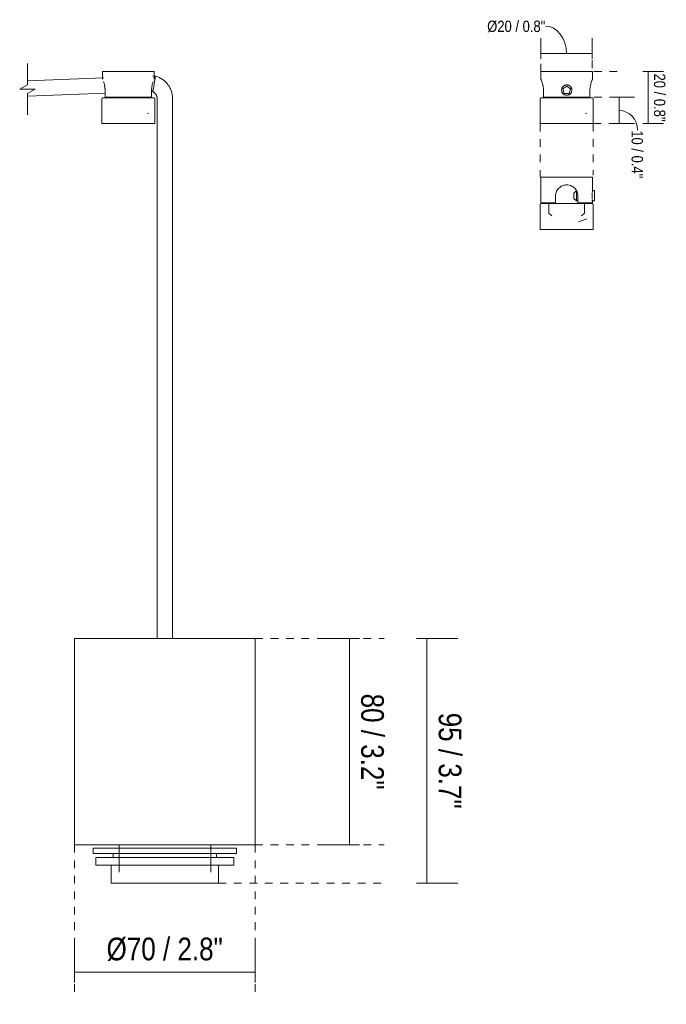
# Model space of a CAD drawing. Header units: millimetres. Extents: x 5395 to 9995, y 397 to 7363.
# Tile 7 of 8: x 9695 to 9946, y 1638 to 2020. Entities that reach past the tile are written whole.
import ezdxf

# ---------------------------------------------------------------- set-up
doc = ezdxf.new("R2010")
doc.units = ezdxf.units.MM
doc.linetypes.add('Dash', pattern=[6, 3, -3])
doc.layers.add('A-ANNO-DIMS', color=7, linetype='Dash', lineweight=9, true_color=0xd2d2d2)
for name, color, linetype, lineweight in [('A-ANNO-DIMS-2', 7, 'Continuous', 9), ('A-ANNO-DIMS-4', 7, 'Continuous', 9), ('E-LITE-EQPM', 7, 'Continuous', 20)]:
    doc.layers.add(name, color=color, linetype=linetype, lineweight=lineweight)
doc.styles.add('Arial Narrow_4', font='ARIALN.TTF', dxfattribs={"height": 8.8})
doc.styles.add('Arial Narrow_5', font='ARIALN.TTF', dxfattribs={"height": 4.4})
doc.dimstyles.new('FARO_-_2_2mm_Arial_Narrow_mm_Inch_Right_3', dxfattribs={"dimscale": 304.8, "dimtxt": 9.006193, "dimasz": 0, "dimexe": 0.03937, "dimexo": 0.0625, "dimgap": 0.006562, "dimtad": 1, "dimdec": 0, "dimzin": 0, "dimdsep": 46, "dimtxsty": 'Arial Narrow_4', "dimblk1": 'NONE', "dimblk2": 'NONE', "dimsah": 1, "dimcen": 0.09, "dimadec": 0, "dimazin": 0, "dimtfac": 1, "dimtdec": 4, "dimtix": 1, "dimtmove": 0, "dimatfit": 3, "dimfxl": 0.013123, "dimfxlon": 1, "dimtvp": 1, "dimtolj": 1, "dimtzin": 0, "dimarcsym": 2})
doc.dimstyles.new('FARO_-_2_2mm_Arial_Narrow_mm_Inch_Right_4', dxfattribs={"dimscale": 304.8, "dimtxt": 4.503096, "dimasz": 0, "dimexe": 0.019685, "dimexo": 0.0625, "dimgap": 0.003281, "dimtad": 1, "dimdec": 0, "dimzin": 0, "dimdsep": 46, "dimtxsty": 'Arial Narrow_5', "dimblk1": 'NONE', "dimblk2": 'NONE', "dimsah": 1, "dimcen": 0.09, "dimadec": 0, "dimazin": 0, "dimtfac": 1, "dimtdec": 4, "dimtix": 1, "dimtmove": 1, "dimatfit": 3, "dimfxl": 0.006562, "dimfxlon": 1, "dimtvp": 1, "dimtolj": 1, "dimtzin": 0, "dimarcsym": 2})
doc.dimstyles.new('FARO_-_2_2mm_Arial_Narrow_mm_Inch_Right_5', dxfattribs={"dimscale": 304.8, "dimtxt": 4.503096, "dimasz": 0, "dimexe": 0.019685, "dimexo": 0.0625, "dimgap": 0.003281, "dimtad": 1, "dimdec": 0, "dimzin": 0, "dimdsep": 46, "dimtxsty": 'Arial Narrow_5', "dimblk1": 'NONE', "dimblk2": 'NONE', "dimsah": 1, "dimcen": 0.09, "dimadec": 0, "dimazin": 0, "dimtfac": 1, "dimtdec": 4, "dimtix": 1, "dimtmove": 0, "dimatfit": 3, "dimfxl": 0.006562, "dimfxlon": 1, "dimtvp": 1, "dimtolj": 1, "dimtzin": 0, "dimarcsym": 2})

# ---------------------------------------------------------------- blocks, each defined once
blk = doc.blocks.new('64314-1 cable   _Suspended_tensor - 64314 MAMBO_CONGA_SAMBA Black structure pendant lamp with tensioner-570366-Alzado_PDF LH')
at = {"layer": 'E-LITE-EQPM'}
for p, q in [((8334.15, 1997.58), (8304.57, 1996.43)), ((8333.68, 2000), (8333.68, 1997.02)), ((8333.68, 2000), (8353.69, 2000)), ((8354.18, 1998.21), (8353.21, 1998.2)), ((8353.69, 1997.02), (8353.69, 2000)), ((8304.57, 1990.43), (8334.68, 1991.6)), ((8334.68, 1992.66), (8334.68, 1990)), ((8352.69, 1990), (8334.68, 1990)), ((8338.29, 1990), (8338.29, 1989.77)), ((8349.07, 1989.77), (8349.07, 1990)), ((8352.69, 1990), (8352.69, 1992.66)), ((8352.69, 1992.21), (8353.15, 1992.21)), ((8333.39, 1989.27), (8333.39, 1979.77)), ((8353.98, 1979.77), (8353.98, 1989.27)), ((8354.85, 1989.48), (8354.85, 1983.84)), ((8360.85, 1983.84), (8360.85, 1989.48)), ((8350.96, 1983.67), (8351.46, 1983.84)), ((8354.85, 1983.84), (8354.85, 1780.05)), ((8360.85, 1780.05), (8360.85, 1983.84)), ((8333.39, 1979.77), (8353.98, 1979.77)), ((8340.07, 1700), (8340.07, 1689.46)), ((8375.61, 1689.46), (8375.61, 1700)), ((8330.07, 1698.71), (8330.07, 1696.71)), ((8330.07, 1698.71), (8375.21, 1698.71)), ((8330.07, 1696.71), (8375.21, 1696.71)), ((8337.81, 1696.71), (8337.81, 1695.11)), ((8375.21, 1698.71), (8385.58, 1698.71)), ((8375.21, 1696.71), (8385.58, 1696.71)), ((8377.87, 1695.11), (8377.87, 1696.71)), ((8385.61, 1696.71), (8385.61, 1698.71)), ((8331.12, 1695.11), (8331.12, 1692.21)), ((8331.12, 1695.11), (8374.55, 1695.11)), ((8331.12, 1692.21), (8374.55, 1692.21)), ((8337.07, 1692.21), (8337.07, 1685.21)), ((8374.55, 1695.11), (8384.53, 1695.11)), ((8374.55, 1692.21), (8384.53, 1692.21)), ((8378.6, 1685.21), (8378.6, 1692.21)), ((8384.56, 1692.21), (8384.56, 1695.11)), ((8337.07, 1685.21), (8370.83, 1685.21)), ((8370.83, 1685.21), (8378.58, 1685.21))]:
    blk.add_line(p, q, dxfattribs=at)
at = {"layer": 'E-LITE-EQPM', "flags": 128}
for points in [[(8360.85, 1989.48), (8360.84, 1989.85), (8360.82, 1990.21), (8360.79, 1990.57), (8360.74, 1990.92), (8360.67, 1991.28), (8360.59, 1991.63), (8360.5, 1991.98), (8360.39, 1992.33), (8360.27, 1992.67), (8360.14, 1993), (8359.99, 1993.33), (8359.83, 1993.66), (8359.66, 1993.98), (8359.47, 1994.29), (8359.27, 1994.59), (8359.06, 1994.88), (8358.84, 1995.17), (8358.61, 1995.45), (8358.36, 1995.71), (8358.11, 1995.97), (8357.84, 1996.22), (8357.57, 1996.45), (8357.29, 1996.68), (8357, 1996.89), (8356.7, 1997.09), (8356.39, 1997.28), (8356.07, 1997.46), (8355.75, 1997.62), (8355.42, 1997.77), (8355.09, 1997.91), (8354.75, 1998.03), (8354.4, 1998.14), (8354.18, 1998.21)], [(8353.15, 1992.21), (8353.26, 1992.16), (8353.36, 1992.1), (8353.47, 1992.03), (8353.57, 1991.97), (8353.66, 1991.89), (8353.76, 1991.82), (8353.85, 1991.74), (8353.94, 1991.65), (8354.02, 1991.57), (8354.11, 1991.48), (8354.18, 1991.38), (8354.26, 1991.29), (8354.33, 1991.19), (8354.39, 1991.09), (8354.46, 1990.98), (8354.51, 1990.88), (8354.57, 1990.77), (8354.62, 1990.65), (8354.66, 1990.54), (8354.7, 1990.43), (8354.74, 1990.31), (8354.77, 1990.19), (8354.79, 1990.07), (8354.81, 1989.95), (8354.83, 1989.83), (8354.84, 1989.71), (8354.85, 1989.59), (8354.85, 1989.48)], [(8333.39, 1989.27), (8333.39, 1989.29), (8333.39, 1989.31), (8333.39, 1989.33), (8333.4, 1989.35), (8333.4, 1989.37), (8333.4, 1989.39), (8333.41, 1989.41), (8333.42, 1989.43), (8333.42, 1989.45), (8333.43, 1989.47), (8333.44, 1989.48), (8333.45, 1989.5), (8333.46, 1989.52), (8333.47, 1989.54), (8333.48, 1989.55), (8333.49, 1989.57), (8333.5, 1989.59), (8333.52, 1989.6), (8333.53, 1989.62), (8333.54, 1989.63), (8333.56, 1989.65), (8333.57, 1989.66), (8333.59, 1989.67), (8333.61, 1989.68), (8333.62, 1989.69), (8333.64, 1989.7), (8333.66, 1989.71), (8333.67, 1989.72), (8333.69, 1989.73), (8333.71, 1989.74), (8333.73, 1989.75), (8333.75, 1989.75), (8333.77, 1989.76), (8333.79, 1989.76), (8333.81, 1989.77), (8333.83, 1989.77), (8333.85, 1989.77), (8333.87, 1989.77), (8333.89, 1989.77), (8333.89, 1989.77)], [(8353.47, 1989.77), (8353.46, 1989.77), (8353.44, 1989.77), (8353.4, 1989.77), (8353.35, 1989.77), (8353.28, 1989.77), (8353.19, 1989.77), (8353.09, 1989.77), (8352.97, 1989.77), (8352.84, 1989.77), (8352.7, 1989.77), (8352.54, 1989.77), (8352.36, 1989.77), (8352.18, 1989.77), (8351.98, 1989.77), (8351.76, 1989.77), (8351.53, 1989.77), (8351.29, 1989.77), (8351.04, 1989.77), (8350.78, 1989.77), (8350.5, 1989.77), (8350.22, 1989.77), (8349.92, 1989.77), (8349.61, 1989.77), (8349.3, 1989.77), (8348.97, 1989.77), (8348.64, 1989.77), (8348.3, 1989.77), (8347.95, 1989.77), (8347.59, 1989.77), (8347.23, 1989.77), (8346.86, 1989.77), (8346.49, 1989.77), (8346.11, 1989.77), (8345.73, 1989.77), (8345.35, 1989.77), (8344.96, 1989.77), (8344.57, 1989.77), (8344.18, 1989.77), (8343.79, 1989.77), (8343.4, 1989.77), (8343.01, 1989.77), (8342.62, 1989.77), (8342.23, 1989.77), (8341.84, 1989.77), (8341.46, 1989.77), (8341.08, 1989.77), (8340.7, 1989.77), (8340.33, 1989.77), (8339.97, 1989.77), (8339.61, 1989.77), (8339.26, 1989.77), (8338.91, 1989.77), (8338.57, 1989.77), (8338.24, 1989.77), (8337.92, 1989.77), (8337.61, 1989.77), (8337.31, 1989.77), (8337.02, 1989.77), (8336.74, 1989.77), (8336.47, 1989.77), (8336.21, 1989.77), (8335.96, 1989.77), (8335.73, 1989.77), (8335.5, 1989.77), (8335.3, 1989.77), (8335.1, 1989.77), (8334.92, 1989.77), (8334.75, 1989.77), (8334.6, 1989.77), (8334.46, 1989.77), (8334.34, 1989.77), (8334.23, 1989.77), (8334.13, 1989.77), (8334.06, 1989.77), (8333.99, 1989.77), (8333.95, 1989.77), (8333.91, 1989.77), (8333.9, 1989.77), (8333.89, 1989.77)], [(8333.89, 1989.77), (8333.9, 1989.77), (8333.93, 1989.77), (8333.97, 1989.77), (8334.02, 1989.77), (8334.09, 1989.77), (8334.18, 1989.77), (8334.28, 1989.77), (8334.39, 1989.77), (8334.52, 1989.77), (8334.67, 1989.77), (8334.83, 1989.77), (8334.86, 1989.77)], [(8352.54, 1989.77), (8352.61, 1989.77), (8352.77, 1989.77), (8352.91, 1989.77), (8353.03, 1989.77), (8353.14, 1989.77), (8353.23, 1989.77), (8353.31, 1989.77), (8353.37, 1989.77), (8353.42, 1989.77), (8353.45, 1989.77), (8353.47, 1989.77), (8353.47, 1989.77)], [(8353.47, 1989.77), (8353.49, 1989.77), (8353.51, 1989.77), (8353.53, 1989.77), (8353.55, 1989.77), (8353.57, 1989.76), (8353.59, 1989.76), (8353.61, 1989.75), (8353.63, 1989.75), (8353.65, 1989.74), (8353.67, 1989.73), (8353.69, 1989.73), (8353.7, 1989.72), (8353.72, 1989.71), (8353.74, 1989.7), (8353.76, 1989.69), (8353.77, 1989.67), (8353.79, 1989.66), (8353.8, 1989.65), (8353.82, 1989.64), (8353.83, 1989.62), (8353.85, 1989.61), (8353.86, 1989.59), (8353.87, 1989.58), (8353.88, 1989.56), (8353.9, 1989.54), (8353.91, 1989.52), (8353.92, 1989.51), (8353.93, 1989.49), (8353.93, 1989.47), (8353.94, 1989.45), (8353.95, 1989.43), (8353.95, 1989.41), (8353.96, 1989.39), (8353.96, 1989.38), (8353.97, 1989.36), (8353.97, 1989.34), (8353.97, 1989.32), (8353.98, 1989.3), (8353.98, 1989.27), (8353.98, 1989.27)]]:
    blk.add_lwpolyline(points, dxfattribs=at)
at = {"layer": 'E-LITE-EQPM'}
for points, knots in [([(8354.18, 1998.21), (8354.18, 1998.21), (8354.14, 1997.92), (8353.99, 1996.89), (8353.81, 1995.73), (8353.67, 1994.85), (8353.55, 1994.18), (8353.46, 1993.7), (8353.38, 1993.28), (8353.3, 1992.91), (8353.24, 1992.61), (8353.17, 1992.31), (8353.15, 1992.21), (8353.15, 1992.21)], [-1, -1, -1, -1, -0.833333, -0.666667, -0.555556, -0.444444, -0.388889, -0.333333, -0.277778, -0.222222, -0.166667, -0.111111, 0, 0, 0, 0]), ([(8334.02, 1996.18), (8334.1, 1995.95), (8334.25, 1995.51), (8334.41, 1994.89), (8334.5, 1994.46), (8334.56, 1994.11), (8334.61, 1993.76), (8334.66, 1993.28), (8334.68, 1992.91), (8334.68, 1992.66)], [0.4004282, 0.4004282, 0.4004282, 0.4004282, 0.5714286, 0.6785714, 0.7321429, 0.7857143, 0.8392857, 0.8928571, 1, 1, 1, 1]), ([(8352.69, 1992.66), (8352.69, 1993), (8352.72, 1993.65), (8352.92, 1994.84), (8353.14, 1995.57), (8353.27, 1995.96)], [0, 0, 0, 0, 0.1428571, 0.2857143, 0.5474976, 0.5474976, 0.5474976, 0.5474976])]:
    blk.add_open_spline(points, degree=3, knots=knots, dxfattribs=at)
blk = doc.blocks.new('canopy_soporte - canopy-557651-Alzado_PDF SP')
at = {"layer": 'E-LITE-EQPM'}
for p, q in [((5546.99, 2000), (5546.99, 1997.02)), ((5546.99, 2000), (5567, 2000)), ((5567, 1997.02), (5567, 2000)), ((5555.5, 1993.28), (5557, 1994.36)), ((5557, 1994.36), (5558.49, 1993.28)), ((5547.99, 1992.66), (5547.99, 1990)), ((5566, 1990), (5547.99, 1990)), ((5551.6, 1990), (5551.6, 1989.77)), ((5556.07, 1991.52), (5555.5, 1993.28)), ((5557, 1991.52), (5556.07, 1991.52)), ((5557.92, 1991.52), (5557, 1991.52)), ((5558.49, 1993.28), (5557.92, 1991.52)), ((5562.39, 1989.77), (5562.39, 1990)), ((5566, 1990), (5566, 1992.66)), ((5546.7, 1989.27), (5546.7, 1979.77)), ((5567.29, 1979.77), (5567.29, 1989.27)), ((5564.25, 1983.66), (5564.77, 1983.84)), ((5546.7, 1979.77), (5567.29, 1979.77))]:
    blk.add_line(p, q, dxfattribs=at)
at = {"layer": 'E-LITE-EQPM', "flags": 128}
for points in [[(5546.7, 1989.27), (5546.7, 1989.29), (5546.7, 1989.31), (5546.71, 1989.33), (5546.71, 1989.35), (5546.71, 1989.37), (5546.72, 1989.39), (5546.72, 1989.41), (5546.73, 1989.43), (5546.74, 1989.45), (5546.74, 1989.47), (5546.75, 1989.48), (5546.76, 1989.5), (5546.77, 1989.52), (5546.78, 1989.54), (5546.79, 1989.55), (5546.8, 1989.57), (5546.82, 1989.59), (5546.83, 1989.6), (5546.84, 1989.62), (5546.86, 1989.63), (5546.87, 1989.65), (5546.89, 1989.66), (5546.9, 1989.67), (5546.92, 1989.68), (5546.94, 1989.69), (5546.95, 1989.7), (5546.97, 1989.71), (5546.99, 1989.72), (5547.01, 1989.73), (5547.02, 1989.74), (5547.04, 1989.75), (5547.06, 1989.75), (5547.08, 1989.76), (5547.1, 1989.76), (5547.12, 1989.77), (5547.14, 1989.77), (5547.16, 1989.77), (5547.18, 1989.77), (5547.2, 1989.77), (5547.21, 1989.77)], [(5547.21, 1989.77), (5547.22, 1989.77), (5547.24, 1989.77), (5547.28, 1989.77), (5547.33, 1989.77), (5547.4, 1989.77), (5547.49, 1989.77), (5547.59, 1989.77), (5547.7, 1989.77), (5547.84, 1989.77), (5547.98, 1989.77), (5548.14, 1989.77)], [(5566.78, 1989.77), (5566.78, 1989.77), (5566.75, 1989.77), (5566.71, 1989.77), (5566.66, 1989.77), (5566.59, 1989.77), (5566.5, 1989.77), (5566.4, 1989.77), (5566.29, 1989.77), (5566.16, 1989.77), (5566.01, 1989.77), (5565.85, 1989.77), (5565.68, 1989.77), (5565.49, 1989.77), (5565.29, 1989.77), (5565.07, 1989.77), (5564.85, 1989.77), (5564.61, 1989.77), (5564.35, 1989.77), (5564.09, 1989.77), (5563.82, 1989.77), (5563.53, 1989.77), (5563.23, 1989.77), (5562.93, 1989.77), (5562.61, 1989.77), (5562.28, 1989.77), (5561.95, 1989.77), (5561.61, 1989.77), (5561.26, 1989.77), (5560.9, 1989.77), (5560.54, 1989.77), (5560.18, 1989.77), (5559.8, 1989.77), (5559.43, 1989.77), (5559.04, 1989.77), (5558.66, 1989.77), (5558.27, 1989.77), (5557.88, 1989.77), (5557.49, 1989.77), (5557.1, 1989.77), (5556.71, 1989.77), (5556.32, 1989.77), (5555.93, 1989.77), (5555.54, 1989.77), (5555.16, 1989.77), (5554.77, 1989.77), (5554.39, 1989.77), (5554.02, 1989.77), (5553.65, 1989.77), (5553.28, 1989.77), (5552.92, 1989.77), (5552.57, 1989.77), (5552.22, 1989.77), (5551.89, 1989.77), (5551.56, 1989.77), (5551.24, 1989.77), (5550.92, 1989.77), (5550.62, 1989.77), (5550.33, 1989.77), (5550.05, 1989.77), (5549.78, 1989.77), (5549.52, 1989.77), (5549.27, 1989.77), (5549.04, 1989.77), (5548.82, 1989.77), (5548.61, 1989.77), (5548.41, 1989.77), (5548.23, 1989.77), (5548.06, 1989.77), (5547.91, 1989.77), (5547.77, 1989.77), (5547.65, 1989.77), (5547.54, 1989.77), (5547.45, 1989.77), (5547.37, 1989.77), (5547.31, 1989.77), (5547.26, 1989.77), (5547.23, 1989.77), (5547.21, 1989.77), (5547.21, 1989.77)], [(5565.85, 1989.77), (5565.93, 1989.77), (5566.08, 1989.77), (5566.22, 1989.77), (5566.34, 1989.77), (5566.45, 1989.77), (5566.54, 1989.77), (5566.62, 1989.77), (5566.69, 1989.77), (5566.73, 1989.77), (5566.77, 1989.77), (5566.78, 1989.77), (5566.78, 1989.77)], [(5566.78, 1989.77), (5566.8, 1989.77), (5566.82, 1989.77), (5566.84, 1989.77), (5566.86, 1989.77), (5566.88, 1989.76), (5566.9, 1989.76), (5566.92, 1989.75), (5566.94, 1989.75), (5566.96, 1989.74), (5566.98, 1989.73), (5567, 1989.73), (5567.02, 1989.72), (5567.03, 1989.71), (5567.05, 1989.7), (5567.07, 1989.69), (5567.09, 1989.67), (5567.1, 1989.66), (5567.12, 1989.65), (5567.13, 1989.64), (5567.15, 1989.62), (5567.16, 1989.61), (5567.17, 1989.59), (5567.19, 1989.58), (5567.2, 1989.56), (5567.21, 1989.54), (5567.22, 1989.52), (5567.23, 1989.51), (5567.24, 1989.49), (5567.25, 1989.47), (5567.25, 1989.45), (5567.26, 1989.43), (5567.27, 1989.41), (5567.27, 1989.39), (5567.28, 1989.38), (5567.28, 1989.36), (5567.28, 1989.34), (5567.29, 1989.32), (5567.29, 1989.3), (5567.29, 1989.27), (5567.29, 1989.27)]]:
    blk.add_lwpolyline(points, dxfattribs=at)
at = {"layer": 'E-LITE-EQPM'}
for start, end in [(90, 270), (270, 90)]:
    blk.add_arc((5557, 1992.8), 2, start, end, dxfattribs=at)
for points, knots in [([(5546.99, 1997.02), (5546.99, 1997.02), (5547.03, 1996.94), (5547.21, 1996.5), (5547.5, 1995.73), (5547.72, 1994.89), (5547.82, 1994.46), (5547.88, 1994.11), (5547.93, 1993.76), (5547.98, 1993.28), (5547.99, 1992.91), (5547.99, 1992.66)], [0, 0, 0, 0, 0.142857, 0.285714, 0.571429, 0.678571, 0.732143, 0.785714, 0.839286, 0.892857, 1, 1, 1, 1]), ([(5555.12, 1993.49), (5555.16, 1993.6), (5555.26, 1993.81), (5555.46, 1994.09), (5555.7, 1994.34), (5555.99, 1994.54), (5556.31, 1994.69), (5556.67, 1994.79), (5557.01, 1994.81), (5557.3, 1994.78), (5557.58, 1994.72), (5557.93, 1994.59), (5558.29, 1994.34), (5558.59, 1994.03), (5558.9, 1993.52), (5558.99, 1993.1), (5559, 1992.8)], [0.1111111, 0.1111111, 0.1111111, 0.1111111, 0.1666667, 0.2222222, 0.2777778, 0.3333333, 0.3888889, 0.4444444, 0.5138889, 0.5486111, 0.5833333, 0.6527778, 0.7222222, 0.7916667, 0.8611111, 1, 1, 1, 1]), ([(5555.46, 1994.09), (5555.54, 1994.18), (5555.7, 1994.34), (5555.99, 1994.54), (5556.31, 1994.69), (5556.67, 1994.79), (5557.01, 1994.81), (5557.3, 1994.78), (5557.58, 1994.72), (5557.93, 1994.59), (5558.29, 1994.34), (5558.49, 1994.14), (5558.58, 1994.02)], [0.2222222, 0.2222222, 0.2222222, 0.2222222, 0.2777778, 0.3333333, 0.3888889, 0.4444444, 0.5138889, 0.5486111, 0.5833333, 0.6527778, 0.7222222, 0.7916667, 0.7916667, 0.7916667, 0.7916667]), ([(5566, 1992.66), (5566, 1993), (5566.04, 1993.65), (5566.24, 1994.89), (5566.6, 1996.04), (5566.92, 1996.85), (5567, 1997.02), (5567, 1997.02)], [0, 0, 0, 0, 0.142857, 0.285714, 0.571429, 0.785714, 1, 1, 1, 1]), ([(5558.87, 1992.12), (5558.84, 1992.01), (5558.74, 1991.8), (5558.54, 1991.51), (5558.29, 1991.26), (5558, 1991.06), (5557.68, 1990.91), (5557.32, 1990.81), (5556.98, 1990.79), (5556.69, 1990.82), (5556.41, 1990.88), (5556.06, 1991.02), (5555.7, 1991.26), (5555.4, 1991.57), (5555.09, 1992.08), (5555, 1992.5), (5555, 1992.8)], [0.1111111, 0.1111111, 0.1111111, 0.1111111, 0.1666667, 0.2222222, 0.2777778, 0.3333333, 0.3888889, 0.4444444, 0.5138889, 0.5486111, 0.5833333, 0.6527778, 0.7222222, 0.7916667, 0.8611111, 1, 1, 1, 1]), ([(5558.53, 1991.52), (5558.45, 1991.43), (5558.29, 1991.26), (5558, 1991.06), (5557.68, 1990.91), (5557.32, 1990.81), (5556.98, 1990.79), (5556.69, 1990.82), (5556.41, 1990.88), (5556.06, 1991.02), (5555.7, 1991.26), (5555.5, 1991.47), (5555.41, 1991.58)], [0.2222222, 0.2222222, 0.2222222, 0.2222222, 0.2777778, 0.3333333, 0.3888889, 0.4444444, 0.5138889, 0.5486111, 0.5833333, 0.6527778, 0.7222222, 0.7916667, 0.7916667, 0.7916667, 0.7916667])]:
    blk.add_open_spline(points, degree=3, knots=knots, dxfattribs=at)
for points in [[(5558.81, 1993.65), (5558.83, 1993.59), (5558.86, 1993.54), (5558.87, 1993.49)], [(5555.18, 1991.96), (5555.16, 1992.01), (5555.14, 1992.06), (5555.12, 1992.12)]]:
    blk.add_open_spline(points, degree=3, dxfattribs=at)
blk = doc.blocks.new('canopy_soporte - canopy-V1-Alzado_PDF SP')
at = {"layer": 'E-LITE-EQPM'}
for p, q in [((5546.99, 1959), (5546.99, 1949)), ((5546.99, 1959), (5557, 1959)), ((5557, 1959), (5567, 1959)), ((5567, 1953.8), (5567, 1959)), ((5552.64, 1949), (5552.64, 1951.66)), ((5560.73, 1953.8), (5559.73, 1952.8)), ((5559.73, 1952.8), (5559.73, 1950.8)), ((5560.77, 1953.8), (5560.73, 1953.8)), ((5560.73, 1949.8), (5560.73, 1953.8)), ((5561.35, 1951.66), (5561.35, 1949)), ((5567.73, 1953.8), (5566.8, 1953.8)), ((5567.73, 1953.8), (5567.73, 1949.8)), ((5546.7, 1948.27), (5546.7, 1938.77)), ((5552.64, 1949), (5546.99, 1949)), ((5550.06, 1949), (5550.06, 1945)), ((5552.64, 1948.77), (5552.64, 1949)), ((5559.73, 1950.8), (5560.73, 1949.8)), ((5560.73, 1949.8), (5561.35, 1949.8)), ((5561.35, 1949), (5561.35, 1948.77)), ((5567, 1949), (5561.35, 1949)), ((5563.93, 1945), (5563.93, 1949)), ((5566.79, 1949.8), (5567.73, 1949.8)), ((5567, 1949), (5567, 1949.8)), ((5567.29, 1938.77), (5567.29, 1948.27)), ((5550.06, 1945), (5551.25, 1944)), ((5562.74, 1944), (5563.93, 1945)), ((5561.58, 1941.75), (5564.77, 1942.84)), ((5546.7, 1938.77), (5557, 1938.77)), ((5557, 1938.77), (5567.29, 1938.77))]:
    blk.add_line(p, q, dxfattribs=at)
at = {"layer": 'E-LITE-EQPM', "flags": 128}
for points in [[(5546.7, 1948.27), (5546.7, 1948.29), (5546.7, 1948.31), (5546.71, 1948.33), (5546.71, 1948.35), (5546.71, 1948.37), (5546.72, 1948.39), (5546.72, 1948.41), (5546.73, 1948.43), (5546.74, 1948.45), (5546.74, 1948.47), (5546.75, 1948.48), (5546.76, 1948.5), (5546.77, 1948.52), (5546.78, 1948.54), (5546.79, 1948.55), (5546.8, 1948.57), (5546.82, 1948.59), (5546.83, 1948.6), (5546.84, 1948.62), (5546.86, 1948.63), (5546.87, 1948.65), (5546.89, 1948.66), (5546.9, 1948.67), (5546.92, 1948.68), (5546.94, 1948.69), (5546.95, 1948.7), (5546.97, 1948.71), (5546.99, 1948.72), (5547.01, 1948.73), (5547.02, 1948.74), (5547.04, 1948.75), (5547.06, 1948.75), (5547.08, 1948.76), (5547.1, 1948.76), (5547.12, 1948.77), (5547.14, 1948.77), (5547.16, 1948.77), (5547.18, 1948.77), (5547.2, 1948.77), (5547.21, 1948.77)], [(5557, 1948.77), (5556.6, 1948.77), (5556.21, 1948.77), (5555.82, 1948.77), (5555.44, 1948.77), (5555.05, 1948.77), (5554.67, 1948.77), (5554.29, 1948.77), (5553.92, 1948.77), (5553.55, 1948.77), (5553.18, 1948.77), (5552.83, 1948.77), (5552.48, 1948.77), (5552.13, 1948.77), (5551.8, 1948.77), (5551.47, 1948.77), (5551.15, 1948.77), (5550.84, 1948.77), (5550.54, 1948.77), (5550.25, 1948.77), (5549.97, 1948.77), (5549.71, 1948.77), (5549.45, 1948.77), (5549.21, 1948.77), (5548.98, 1948.77), (5548.76, 1948.77), (5548.55, 1948.77), (5548.36, 1948.77), (5548.19, 1948.77), (5548.02, 1948.77), (5547.87, 1948.77), (5547.74, 1948.77), (5547.62, 1948.77), (5547.51, 1948.77), (5547.42, 1948.77), (5547.35, 1948.77), (5547.29, 1948.77), (5547.25, 1948.77), (5547.22, 1948.77), (5547.21, 1948.77), (5547.21, 1948.77)], [(5547.21, 1948.77), (5547.22, 1948.77), (5547.24, 1948.77), (5547.28, 1948.77), (5547.33, 1948.77), (5547.4, 1948.77), (5547.49, 1948.77), (5547.59, 1948.77), (5547.7, 1948.77), (5547.84, 1948.77), (5547.98, 1948.77), (5548.14, 1948.77), (5548.31, 1948.77), (5548.5, 1948.77), (5548.7, 1948.77), (5548.92, 1948.77), (5549.14, 1948.77), (5549.22, 1948.77)], [(5549.22, 1948.77), (5549.38, 1948.77), (5549.64, 1948.77), (5549.9, 1948.77), (5550.1, 1948.77)], [(5552.64, 1948.77), (5552.73, 1948.77), (5553.09, 1948.77), (5553.45, 1948.77), (5553.82, 1948.77), (5554.19, 1948.77), (5554.57, 1948.77), (5554.95, 1948.77), (5555.33, 1948.77), (5555.72, 1948.77), (5556.11, 1948.77), (5556.5, 1948.77), (5556.89, 1948.77), (5557, 1948.77)], [(5557, 1948.77), (5557.39, 1948.77), (5557.78, 1948.77), (5558.17, 1948.77), (5558.56, 1948.77), (5558.94, 1948.77), (5559.32, 1948.77), (5559.7, 1948.77), (5560.07, 1948.77), (5560.44, 1948.77), (5560.81, 1948.77), (5561.17, 1948.77), (5561.35, 1948.77)], [(5566.78, 1948.77), (5566.78, 1948.77), (5566.75, 1948.77), (5566.71, 1948.77), (5566.66, 1948.77), (5566.59, 1948.77), (5566.5, 1948.77), (5566.4, 1948.77), (5566.29, 1948.77), (5566.16, 1948.77), (5566.01, 1948.77), (5565.85, 1948.77), (5565.68, 1948.77), (5565.49, 1948.77), (5565.29, 1948.77), (5565.07, 1948.77), (5564.85, 1948.77), (5564.61, 1948.77), (5564.35, 1948.77), (5564.09, 1948.77), (5563.82, 1948.77), (5563.53, 1948.77), (5563.23, 1948.77), (5562.93, 1948.77), (5562.61, 1948.77), (5562.28, 1948.77), (5561.95, 1948.77), (5561.61, 1948.77), (5561.26, 1948.77), (5560.9, 1948.77), (5560.54, 1948.77), (5560.18, 1948.77), (5559.8, 1948.77), (5559.43, 1948.77), (5559.04, 1948.77), (5558.66, 1948.77), (5558.27, 1948.77), (5557.88, 1948.77), (5557.49, 1948.77), (5557.1, 1948.77), (5557, 1948.77)], [(5563.9, 1948.77), (5564.02, 1948.77), (5564.28, 1948.77), (5564.54, 1948.77), (5564.78, 1948.77), (5565.01, 1948.77), (5565.23, 1948.77), (5565.44, 1948.77), (5565.63, 1948.77), (5565.81, 1948.77), (5565.97, 1948.77), (5566.12, 1948.77), (5566.25, 1948.77), (5566.37, 1948.77), (5566.48, 1948.77), (5566.57, 1948.77), (5566.64, 1948.77), (5566.7, 1948.77), (5566.74, 1948.77), (5566.77, 1948.77), (5566.78, 1948.77), (5566.78, 1948.77)], [(5566.78, 1948.77), (5566.8, 1948.77), (5566.82, 1948.77), (5566.84, 1948.77), (5566.86, 1948.77), (5566.88, 1948.76), (5566.9, 1948.76), (5566.92, 1948.75), (5566.94, 1948.75), (5566.96, 1948.74), (5566.98, 1948.73), (5567, 1948.73), (5567.02, 1948.72), (5567.03, 1948.71), (5567.05, 1948.7), (5567.07, 1948.69), (5567.09, 1948.67), (5567.1, 1948.66), (5567.12, 1948.65), (5567.13, 1948.64), (5567.15, 1948.62), (5567.16, 1948.61), (5567.17, 1948.59), (5567.19, 1948.58), (5567.2, 1948.56), (5567.21, 1948.54), (5567.22, 1948.52), (5567.23, 1948.51), (5567.24, 1948.49), (5567.25, 1948.47), (5567.25, 1948.45), (5567.26, 1948.43), (5567.27, 1948.41), (5567.27, 1948.39), (5567.28, 1948.38), (5567.28, 1948.36), (5567.28, 1948.34), (5567.29, 1948.32), (5567.29, 1948.3), (5567.29, 1948.27), (5567.29, 1948.27)]]:
    blk.add_lwpolyline(points, dxfattribs=at)
at = {"layer": 'E-LITE-EQPM'}
for points, knots in [([(5552.64, 1951.66), (5552.64, 1952), (5552.71, 1952.65), (5553.15, 1953.89), (5554.07, 1955.04), (5555.51, 1955.85), (5556.49, 1956.02), (5557, 1956.02)], [0, 0, 0, 0, 0.142857, 0.285714, 0.571429, 0.785714, 1, 1, 1, 1]), ([(5557, 1956.02), (5557.33, 1956.02), (5557.98, 1955.94), (5559.23, 1955.5), (5560.19, 1954.73), (5560.76, 1953.89), (5560.97, 1953.46), (5561.11, 1953.11), (5561.22, 1952.76), (5561.32, 1952.28), (5561.35, 1951.91), (5561.35, 1951.66)], [0, 0, 0, 0, 0.142857, 0.285714, 0.571429, 0.678571, 0.732143, 0.785714, 0.839286, 0.892857, 1, 1, 1, 1]), ([(5566.98, 1953.68), (5566.98, 1953.72), (5567, 1953.79), (5567, 1953.81), (5567, 1953.8)], [0.3888889, 0.3888889, 0.3888889, 0.3888889, 0.4444444, 0.5138889, 0.5138889, 0.5138889, 0.5138889])]:
    blk.add_open_spline(points, degree=3, knots=knots, dxfattribs=at)
for points in [[(5566.8, 1951.8), (5566.8, 1951.92), (5566.8, 1952.16), (5566.82, 1952.49), (5566.85, 1952.81), (5566.87, 1953), (5566.88, 1953.09)], [(5566.82, 1951.12), (5566.81, 1951.33), (5566.8, 1951.56), (5566.8, 1951.8)], [(5566.92, 1953.33), (5566.93, 1953.41), (5566.94, 1953.48), (5566.95, 1953.53)], [(5566.87, 1950.58), (5566.86, 1950.7), (5566.85, 1950.83), (5566.83, 1950.96)], [(5566.96, 1950.03), (5566.94, 1950.1), (5566.93, 1950.18), (5566.92, 1950.27)], [(5567, 1949.8), (5567, 1949.81), (5567, 1949.82), (5566.99, 1949.85), (5566.99, 1949.87)]]:
    blk.add_open_spline(points, degree=3, dxfattribs=at)
blk = doc.blocks.new('DIMBLOCK15-Alzado_PDF LH')
at = {"layer": 'A-ANNO-DIMS-4', "color": 251, "true_color": 0x5b5b5b}
for p, q in [((9716.51, 1650.43), (9716.51, 1662.68)), ((9786.51, 1650.43), (9786.51, 1662.68)), ((9716.51, 1650.68), (9786.51, 1650.68)), ((9716.51, 1650.68), (9716.51, 1646.68)), ((9786.51, 1650.68), (9786.51, 1646.68))]:
    blk.add_line(p, q, dxfattribs=at)
at = {"layer": 'A-ANNO-DIMS-4', "color": 0, "insert": (9728.92, 1664.05), "char_height": 8.8, "width": 54.2087, "attachment_point": 1, "line_spacing_factor": 0.974696, "style": 'Arial Narrow_4'}
blk.add_mtext('Ø70 / 2.8"', dxfattribs=at)
blk = doc.blocks.new('_None')
blk = doc.blocks.new('DIMBLOCK16-Alzado_PDF LH')
at = {"layer": 'A-ANNO-DIMS-4', "color": 251, "true_color": 0x5b5b5b}
for p, q in [((9823.29, 1780.05), (9811.04, 1780.05)), ((9823.04, 1700), (9823.04, 1780.05)), ((9823.04, 1780.05), (9827.04, 1780.05)), ((9823.29, 1700), (9811.04, 1700)), ((9823.04, 1700), (9827.04, 1700))]:
    blk.add_line(p, q, dxfattribs=at)
at = {"layer": 'A-ANNO-DIMS-4', "color": 0, "insert": (9836.42, 1758.68), "char_height": 8.8, "width": 44.7736, "attachment_point": 1, "rotation": 270, "line_spacing_factor": 0.974696, "style": 'Arial Narrow_4'}
blk.add_mtext('80 / 3.2"', dxfattribs=at)
blk = doc.blocks.new('DIMBLOCK17-Alzado_PDF LH')
at = {"layer": 'A-ANNO-DIMS-4', "color": 251, "true_color": 0x5b5b5b}
for p, q in [((9849.13, 1780.05), (9865.13, 1780.05)), ((9853.13, 1780.05), (9849.13, 1780.05)), ((9853.13, 1685.21), (9853.13, 1780.05)), ((9849.13, 1685.21), (9865.13, 1685.21)), ((9853.13, 1685.21), (9849.13, 1685.21))]:
    blk.add_line(p, q, dxfattribs=at)
at = {"layer": 'A-ANNO-DIMS-4', "color": 0, "insert": (9866.5, 1751.28), "char_height": 8.8, "width": 44.7736, "attachment_point": 1, "rotation": 270, "line_spacing_factor": 0.974696, "style": 'Arial Narrow_4'}
blk.add_mtext('95 / 3.7"', dxfattribs=at)
blk = doc.blocks.new('DIMBLOCK18-Alzado_PDF SP')
at = {"layer": 'A-ANNO-DIMS-2', "color": 251, "true_color": 0x5b5b5b}
for p, q in [((9897.31, 2006.44), (9897.31, 2012.94)), ((9917.13, 2006.44), (9917.13, 2012.94)), ((9897.31, 2006.94), (9917.13, 2006.94)), ((9897.31, 2006.94), (9897.31, 2004.94)), ((9917.13, 2006.94), (9917.13, 2004.94))]:
    blk.add_line(p, q, dxfattribs=at)
blk.add_ellipse((9899.07, 2006.94), major_axis=(0, 10.68), ratio=0.763614, start_param=4.712389, end_param=6.283185, dxfattribs=at)
at = {"layer": 'A-ANNO-DIMS-2', "color": 0, "insert": (9876.48, 2019.73), "char_height": 4.4, "width": 27.1044, "attachment_point": 1, "line_spacing_factor": 0.974696, "style": 'Arial Narrow_5'}
blk.add_mtext('Ø20 / 0.8"', dxfattribs=at)
blk = doc.blocks.new('DIMBLOCK19-Alzado_PDF SP')
at = {"layer": 'A-ANNO-DIMS-2', "color": 251, "true_color": 0x5b5b5b}
for p, q in [((9925.63, 1990), (9933.63, 1990)), ((9927.63, 1990), (9925.63, 1990)), ((9927.63, 1990), (9927.63, 1979.77)), ((9925.63, 1979.77), (9933.63, 1979.77)), ((9927.63, 1979.77), (9925.63, 1979.77))]:
    blk.add_line(p, q, dxfattribs=at)
blk.add_ellipse((9927.63, 1977.21), major_axis=(0, 7.68), ratio=0.927685, start_param=4.712389, end_param=6.283185, dxfattribs=at)
at = {"layer": 'A-ANNO-DIMS-2', "color": 0, "insert": (9936.87, 1977.21), "char_height": 4.4, "width": 22.3868, "attachment_point": 1, "rotation": 270, "line_spacing_factor": 0.974696, "style": 'Arial Narrow_5'}
blk.add_mtext('10 / 0.4"', dxfattribs=at)
blk = doc.blocks.new('DIMBLOCK20-Alzado_PDF SP')
at = {"layer": 'A-ANNO-DIMS-2', "color": 251, "true_color": 0x5b5b5b}
for p, q in [((9936.87, 2000), (9944.87, 2000)), ((9938.87, 2000), (9936.87, 2000)), ((9938.87, 2000), (9938.87, 1979.77)), ((9936.87, 1979.77), (9944.87, 1979.77)), ((9938.87, 1979.77), (9936.87, 1979.77))]:
    blk.add_line(p, q, dxfattribs=at)
at = {"layer": 'A-ANNO-DIMS-2', "color": 0, "insert": (9945.56, 1999.21), "char_height": 4.4, "width": 22.3868, "attachment_point": 1, "rotation": 270, "line_spacing_factor": 0.974696, "style": 'Arial Narrow_5'}
blk.add_mtext('20 / 0.8"', dxfattribs=at)

msp = doc.modelspace()

# ---------------------------------------------------------------- linework, layer by layer
at = {"layer": 'A-ANNO-DIMS'}
for p, q in [((9897.31, 2000), (9897.31, 2006.43)), ((9917.13, 2001.36), (9917.13, 2006.43)), ((9926.89, 2000), (9917.61, 2000)), ((9926.89, 1990), (9917.61, 1990)), ((9897.02, 1979.77), (9897.02, 1959)), ((9917.61, 1979.77), (9917.61, 1959.77)), ((9926.61, 1979.77), (9917.61, 1979.77)), ((9786.51, 1780.05), (9836.51, 1780.05)), ((9716.51, 1700), (9716.51, 1643)), ((9786.51, 1700), (9836.51, 1700)), ((9786.51, 1700), (9786.51, 1643)), ((9772.27, 1685.21), (9836.51, 1685.21))]:
    msp.add_line(p, q, dxfattribs=at)
at = {"layer": 'E-LITE-EQPM'}
for p, q in [((9698.24, 2003.16), (9698.24, 1994.89)), ((9695.24, 1993.16), (9698.24, 1994.89)), ((9698.24, 1993.16), (9695.24, 1993.16)), ((9698.24, 1993.16), (9701.24, 1993.16)), ((9701.24, 1993.16), (9698.24, 1991.43)), ((9698.24, 1991.43), (9698.24, 1983.16)), ((9786.51, 1780.05), (9716.51, 1780.05)), ((9716.51, 1780.05), (9716.51, 1700)), ((9786.51, 1700), (9786.51, 1780.05)), ((9716.51, 1700), (9786.51, 1700))]:
    msp.add_line(p, q, dxfattribs=at)

# ---------------------------------------------------------------- block references
for name, p in [('64314-1 cable   _Suspended_tensor - 64314 MAMBO_CONGA_SAMBA Black structure pendant lamp with tensioner-570366-Alzado_PDF LH', (1393.67, 0)), ('canopy_soporte - canopy-557651-Alzado_PDF SP', (4350.32, 0)), ('canopy_soporte - canopy-V1-Alzado_PDF SP', (4350.32, 0))]:
    msp.add_blockref(name, p, dxfattribs=at)

# ---------------------------------------------------------------- dimensions: what is measured, and where the dimension line sits
at = {"layer": 'A-ANNO-DIMS', "color": 251, "linetype": 'Continuous', "true_color": 0x5b5b5b}
dim = msp.add_linear_dim(base=(9917.13, 2006.94), p1=(9897.31, 2004.94), p2=(9917.13, 2004.94), text='Ø<>', dimstyle='FARO_-_2_2mm_Arial_Narrow_mm_Inch_Right_4', override={"dimpost": '<>', "dimfxl": 19.823138}, dxfattribs=at)
dim.commit()
dim.dimension.update_dxf_attribs({"geometry": 'DIMBLOCK18-Alzado_PDF SP', "text_midpoint": (9890.03, 2016.8), "dimtype": 160})
for base, p1, p2, dimstyle, override, picture, middle in [((9938.87, 1979.77), (9936.87, 2000), (9936.87, 1979.77), 'FARO_-_2_2mm_Arial_Narrow_mm_Inch_Right_5', {"dimtad": 4, "dimpost": '<>', "dimfxl": 20.225875}, 'DIMBLOCK20-Alzado_PDF SP', (9942.72, 1989.89)), ((9823.04, 1780.05), (9827.04, 1700), (9827.04, 1780.05), 'FARO_-_2_2mm_Arial_Narrow_mm_Inch_Right_3', {"dimtad": 4, "dimpost": '<>', "dimfxl": 80.048327}, 'DIMBLOCK16-Alzado_PDF LH', (9830.74, 1740.02)), ((9853.13, 1780.05), (9849.13, 1685.21), (9849.13, 1780.05), 'FARO_-_2_2mm_Arial_Narrow_mm_Inch_Right_3', {"dimtad": 4, "dimpost": '<>', "dimfxl": 94.840995}, 'DIMBLOCK17-Alzado_PDF LH', (9860.83, 1732.63))]:
    dim = msp.add_linear_dim(base=base, p1=p1, p2=p2, angle=90, dimstyle=dimstyle, override=override, dxfattribs=at)
    dim.commit()
    dim.dimension.update_dxf_attribs({"geometry": picture, "text_midpoint": middle})
dim = msp.add_linear_dim(base=(9927.63, 1979.77), p1=(9925.63, 1990), p2=(9925.63, 1979.77), angle=90, dimstyle='FARO_-_2_2mm_Arial_Narrow_mm_Inch_Right_4', override={"dimtad": 4, "dimpost": '<>', "dimfxl": 10.225875}, dxfattribs=at)
dim.commit()
dim.dimension.update_dxf_attribs({"geometry": 'DIMBLOCK19-Alzado_PDF SP', "text_midpoint": (9933.93, 1966.01), "dimtype": 160, "text_rotation": 90})
dim = msp.add_linear_dim(base=(9786.51, 1650.68), p1=(9716.51, 1646.68), p2=(9786.51, 1646.68), text='Ø<>', dimstyle='FARO_-_2_2mm_Arial_Narrow_mm_Inch_Right_3', override={"dimpost": '<>', "dimfxl": 70}, dxfattribs=at)
dim.commit()
dim.dimension.update_dxf_attribs({"geometry": 'DIMBLOCK15-Alzado_PDF LH', "text_midpoint": (9751.51, 1658.46)})

doc.saveas('drawing.dxf')
